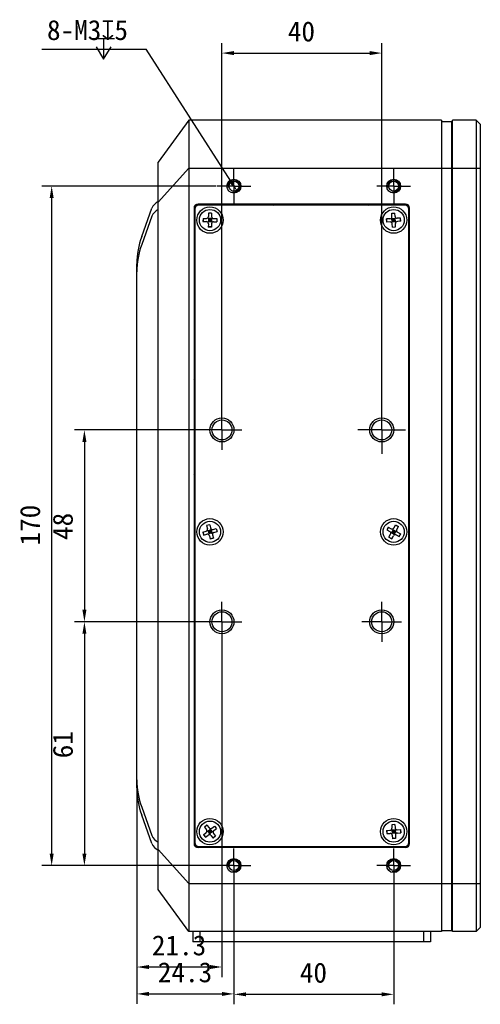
# Model space of a CAD drawing. Header units: millimetres. Extents: x 72 to 798, y -1324 to -805.
# Tile 17 of 18: x 449 to 565, y -1192 to -946. Entities that reach past the tile are written whole.
import ezdxf

# ---------------------------------------------------------------- set-up
doc = ezdxf.new("R2010")
doc.units = ezdxf.units.MM
doc.header["$LTSCALE"] = 46.255
doc.header["$PDMODE"] = 3
doc.header["$PDSIZE"] = 8
doc.linetypes.add('CENTER', pattern=[0.6, 0.375, -0.075, 0.075, -0.075])
doc.layers.get('0').update_dxf_attribs({"linetype": 'CONTINUOUS'})
doc.layers.get('Defpoints').update_dxf_attribs({"linetype": 'CONTINUOUS'})
for name, color, linetype in [('00_COMPONENTS', 7, 'CONTINUOUS'), ('03_ALL_AXES', 7, 'CONTINUOUS'), ('51__DRAFT_DIMS', 7, 'CONTINUOUS')]:
    doc.layers.add(name, color=color, linetype=linetype)
doc.styles.get("Standard").update_dxf_attribs({"font": 'simfang.ttf'})
doc.dimstyles.new('DIMSTYLE_1', dxfattribs={"dimtxt": 5, "dimasz": 3, "dimexe": 2.5, "dimexo": 0.5, "dimgap": 1.25, "dimtad": 1, "dimdec": 1, "dimdsep": 46, "dimtxsty": 'STANDARD', "dimblk": '_FILLED', "dimblk1": '_FILLED', "dimblk2": '_FILLED', "dimcen": 0.09, "dimclrt": 3, "dimazin": 2, "dimtp": 0.5, "dimtm": 0.5, "dimtfac": 1, "dimtdec": 1, "dimtofl": 0, "dimtmove": 0, "dimatfit": 3, "dimldrblk": '_FILLED', "dimfxl": 1, "dimtolj": 1, "dimarcsym": 0})
doc.dimstyles.new('DIMSTYLE_2', dxfattribs={"dimtxt": 5, "dimasz": 3, "dimexe": 2.5, "dimexo": 0.5, "dimgap": 1.25, "dimtad": 1, "dimdsep": 46, "dimtxsty": 'STANDARD', "dimblk": '_FILLED', "dimblk1": '_FILLED', "dimblk2": '_FILLED', "dimcen": 0.09, "dimclrt": 3, "dimazin": 2, "dimtp": 0.5, "dimtm": 0.5, "dimtfac": 1, "dimtofl": 0, "dimtmove": 0, "dimatfit": 3, "dimldrblk": '_FILLED', "dimfxl": 1, "dimtolj": 1, "dimarcsym": 0})
doc.dimstyles.new('DIMSTYLE_3', dxfattribs={"dimtxt": 5, "dimasz": 3, "dimexe": 2.5, "dimexo": 0.5, "dimgap": 1.25, "dimtad": 1, "dimdsep": 46, "dimtxsty": 'STANDARD', "dimblk": '_FILLED', "dimblk1": '_FILLED', "dimblk2": '_FILLED', "dimcen": 0.09, "dimclrt": 3, "dimazin": 2, "dimtp": 0.3, "dimtm": 0.3, "dimtfac": 1, "dimtofl": 0, "dimtmove": 0, "dimatfit": 3, "dimldrblk": '_FILLED', "dimfxl": 1, "dimtolj": 1, "dimarcsym": 0})
doc.dimstyles.new('DIMSTYLE_4', dxfattribs={"dimtxt": 5, "dimasz": 3, "dimexe": 2.5, "dimexo": 0.5, "dimtad": 1, "dimdsep": 46, "dimtxsty": 'STANDARD', "dimblk": '_FILLED', "dimblk1": '_FILLED', "dimblk2": '_FILLED', "dimcen": 0.09, "dimclrt": 3, "dimazin": 2, "dimtp": 0.1, "dimtm": 0.1, "dimtfac": 1, "dimtofl": 0, "dimtmove": 0, "dimatfit": 1, "dimldrblk": '_FILLED', "dimfxl": 1, "dimtolj": 1, "dimarcsym": 0})

# ---------------------------------------------------------------- blocks, each defined once
blk = doc.blocks.new('_FILLED')
at = {"color": 0, "linetype": 'ByBlock'}
blk.add_solid([(0, 0), (-1, 0.167), (-1, -0.167)], dxfattribs=at)
blk = doc.blocks.new('*D101')
at = {"layer": '51__DRAFT_DIMS', "color": 0, "lineweight": -2}
for p, q in [((498.49, -987.74), (454.89, -987.74)), ((457.39, -990.74), (457.39, -1154.74)), ((498.74, -1157.74), (454.89, -1157.74))]:
    blk.add_line(p, q, dxfattribs=at)
at = {"layer": 'Defpoints', "color": 0}
for p in [(498.99, -987.74), (457.39, -1157.74), (499.24, -1157.74)]:
    blk.add_point(p, dxfattribs=at)
at = {"layer": '51__DRAFT_DIMS', "color": 0, "linetype": 'ByBlock', "lineweight": -2, "xscale": 3, "yscale": 3, "zscale": 3}
for p, rotation in [((457.39, -987.74), 90), ((457.39, -1157.74), 270)]:
    blk.add_blockref('_FILLED', p, dxfattribs=dict(at, rotation=rotation))
at = {"layer": '51__DRAFT_DIMS', "color": 3, "insert": (449.47, -1072.56), "char_height": 5, "attachment_point": 2, "rotation": 90, "line_spacing_factor": 0.9}
blk.add_mtext('\\A1;170', dxfattribs=at)
blk = doc.blocks.new('*D102')
at = {"layer": '51__DRAFT_DIMS', "color": 0, "lineweight": -2}
for p, q in [((495.75, -1048.74), (463.09, -1048.74)), ((465.59, -1051.74), (465.59, -1093.74)), ((495.45, -1096.74), (463.09, -1096.74))]:
    blk.add_line(p, q, dxfattribs=at)
at = {"layer": 'Defpoints', "color": 0}
for p in [(496.25, -1048.74), (465.59, -1096.74), (495.95, -1096.74)]:
    blk.add_point(p, dxfattribs=at)
at = {"layer": '51__DRAFT_DIMS', "color": 0, "linetype": 'ByBlock', "lineweight": -2, "xscale": 3, "yscale": 3, "zscale": 3}
for p, rotation in [((465.59, -1048.74), 90), ((465.59, -1096.74), 270)]:
    blk.add_blockref('_FILLED', p, dxfattribs=dict(at, rotation=rotation))
at = {"layer": '51__DRAFT_DIMS', "color": 3, "insert": (457.68, -1072.88), "char_height": 5, "attachment_point": 2, "rotation": 90, "line_spacing_factor": 0.9}
blk.add_mtext('\\A1;48', dxfattribs=at)
blk = doc.blocks.new('*D103')
at = {"layer": '51__DRAFT_DIMS', "color": 0, "lineweight": -2}
for p, q in [((497.67, -1096.74), (463.09, -1096.74)), ((465.59, -1099.74), (465.59, -1154.74)), ((499.34, -1157.74), (463.09, -1157.74))]:
    blk.add_line(p, q, dxfattribs=at)
at = {"layer": 'Defpoints', "color": 0}
for p in [(498.17, -1096.74), (465.59, -1157.74), (499.84, -1157.74)]:
    blk.add_point(p, dxfattribs=at)
at = {"layer": '51__DRAFT_DIMS', "color": 0, "linetype": 'ByBlock', "lineweight": -2, "xscale": 3, "yscale": 3, "zscale": 3}
for p, rotation in [((465.59, -1096.74), 90), ((465.59, -1157.74), 270)]:
    blk.add_blockref('_FILLED', p, dxfattribs=dict(at, rotation=rotation))
at = {"layer": '51__DRAFT_DIMS', "color": 3, "insert": (457.68, -1127.49), "char_height": 5, "attachment_point": 2, "rotation": 90, "line_spacing_factor": 0.9}
blk.add_mtext('\\A1;61', dxfattribs=at)
blk = doc.blocks.new('*D104')
at = {"layer": '51__DRAFT_DIMS', "color": 0, "lineweight": -2}
for p, q in [((503.04, -1161.49), (503.04, -1192.45)), ((543.04, -1161.49), (543.04, -1192.45)), ((506.04, -1189.95), (540.04, -1189.95))]:
    blk.add_line(p, q, dxfattribs=at)
at = {"layer": 'Defpoints', "color": 0}
for p in [(503.04, -1160.99), (543.04, -1160.99), (543.04, -1189.95)]:
    blk.add_point(p, dxfattribs=at)
at = {"layer": '51__DRAFT_DIMS', "color": 0, "linetype": 'ByBlock', "lineweight": -2, "xscale": 3, "yscale": 3, "zscale": 3, "rotation": 180}
blk.add_blockref('_FILLED', (503.04, -1189.95), dxfattribs=at)
at = {"layer": '51__DRAFT_DIMS', "color": 0, "linetype": 'ByBlock', "lineweight": -2, "xscale": 3, "yscale": 3, "zscale": 3}
blk.add_blockref('_FILLED', (543.04, -1189.95), dxfattribs=at)
at = {"layer": '51__DRAFT_DIMS', "color": 3, "insert": (522.94, -1182.03), "char_height": 5, "attachment_point": 2, "line_spacing_factor": 0.9}
blk.add_mtext('\\A1;40', dxfattribs=at)
blk = doc.blocks.new('*D105')
at = {"layer": '51__DRAFT_DIMS', "color": 0, "lineweight": -2}
for p, q in [((478.74, -1136.79), (478.74, -1192.35)), ((503.04, -1161.07), (503.04, -1192.35)), ((481.74, -1189.85), (500.04, -1189.85))]:
    blk.add_line(p, q, dxfattribs=at)
at = {"layer": 'Defpoints', "color": 0}
for p in [(478.74, -1136.29), (503.04, -1160.57), (503.04, -1189.85)]:
    blk.add_point(p, dxfattribs=at)
at = {"layer": '51__DRAFT_DIMS', "color": 0, "linetype": 'ByBlock', "lineweight": -2, "xscale": 3, "yscale": 3, "zscale": 3, "rotation": 180}
blk.add_blockref('_FILLED', (478.74, -1189.85), dxfattribs=at)
at = {"layer": '51__DRAFT_DIMS', "color": 0, "linetype": 'ByBlock', "lineweight": -2, "xscale": 3, "yscale": 3, "zscale": 3}
blk.add_blockref('_FILLED', (503.04, -1189.85), dxfattribs=at)
at = {"layer": '51__DRAFT_DIMS', "color": 3, "insert": (490.79, -1181.93), "char_height": 5, "attachment_point": 2, "line_spacing_factor": 0.9}
blk.add_mtext('\\A1;24.3', dxfattribs=at)
blk = doc.blocks.new('*D106')
at = {"layer": '51__DRAFT_DIMS', "color": 0, "lineweight": -2}
for p, q in [((500.04, -1101.76), (500.04, -1185.62)), ((478.74, -1136.79), (478.74, -1185.62)), ((497.04, -1183.12), (481.74, -1183.12))]:
    blk.add_line(p, q, dxfattribs=at)
at = {"layer": 'Defpoints', "color": 0}
for p in [(500.04, -1101.26), (478.74, -1136.29), (478.74, -1183.12)]:
    blk.add_point(p, dxfattribs=at)
at = {"layer": '51__DRAFT_DIMS', "color": 0, "linetype": 'ByBlock', "lineweight": -2, "xscale": 3, "yscale": 3, "zscale": 3, "rotation": 180}
blk.add_blockref('_FILLED', (478.74, -1183.12), dxfattribs=at)
at = {"layer": '51__DRAFT_DIMS', "color": 0, "linetype": 'ByBlock', "lineweight": -2, "xscale": 3, "yscale": 3, "zscale": 3}
blk.add_blockref('_FILLED', (500.04, -1183.12), dxfattribs=at)
at = {"layer": '51__DRAFT_DIMS', "color": 3, "insert": (489.29, -1175.2), "char_height": 5, "attachment_point": 2, "line_spacing_factor": 0.9}
blk.add_mtext('\\A1;21.3', dxfattribs=at)
blk = doc.blocks.new('*D107')
at = {"layer": '51__DRAFT_DIMS', "color": 0, "lineweight": -2}
for p, q in [((500.04, -1044.04), (500.04, -951.96)), ((540.04, -1042.86), (540.04, -951.96)), ((503.04, -954.46), (537.04, -954.46))]:
    blk.add_line(p, q, dxfattribs=at)
at = {"layer": 'Defpoints', "color": 0}
for p in [(540.04, -954.46), (540.04, -1043.36), (500.04, -1044.54)]:
    blk.add_point(p, dxfattribs=at)
at = {"layer": '51__DRAFT_DIMS', "color": 0, "linetype": 'ByBlock', "lineweight": -2, "xscale": 3, "yscale": 3, "zscale": 3, "rotation": 180}
blk.add_blockref('_FILLED', (500.04, -954.46), dxfattribs=at)
at = {"layer": '51__DRAFT_DIMS', "color": 0, "linetype": 'ByBlock', "lineweight": -2, "xscale": 3, "yscale": 3, "zscale": 3}
blk.add_blockref('_FILLED', (540.04, -954.46), dxfattribs=at)
at = {"layer": '51__DRAFT_DIMS', "color": 3, "insert": (519.94, -946.54), "char_height": 5, "attachment_point": 2, "line_spacing_factor": 0.9}
blk.add_mtext('\\A1;40', dxfattribs=at)
blk = doc.blocks.new('*D108')
at = {"layer": '51__DRAFT_DIMS', "color": 0, "lineweight": -2}
for p in [(454.95, -953.49), (502.23, -986.48)]:
    blk.add_line(p, (481.04, -953.49), dxfattribs=at)
at = {"layer": 'Defpoints', "color": 0}
for p in [(502.23, -986.48), (503.85, -989.01)]:
    blk.add_point(p, dxfattribs=at)
at = {"layer": '51__DRAFT_DIMS', "color": 0, "linetype": 'ByBlock', "lineweight": -2, "xscale": 3, "yscale": 3, "zscale": 3, "rotation": 302.7010265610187}
blk.add_blockref('_FILLED', (503.85, -989.01), dxfattribs=at)
at = {"layer": '51__DRAFT_DIMS', "color": 3, "insert": (476.51, -946.19), "char_height": 5, "attachment_point": 3, "line_spacing_factor": 0.9}
blk.add_mtext('\\A1;{8-M3{\\fgdt;x}5}', dxfattribs=at)

msp = doc.modelspace()

# ---------------------------------------------------------------- linework, layer by layer
at = {"layer": '00_COMPONENTS', "color": 7}
for p, q in [((491.738, -971.243), (484.038, -981.743)), ((491.738, -971.243), (491.738, -1174.243)), ((555.038, -971.243), (491.738, -971.243)), ((555.038, -971.243), (555.038, -1174.243)), ((555.138, -972.443), (555.038, -972.443)), ((555.138, -1173.943), (555.138, -971.543)), ((555.138, -971.543), (557.638, -971.543)), ((557.638, -1173.943), (557.638, -971.543)), ((557.738, -972.443), (557.638, -972.443)), ((557.738, -1174.243), (557.738, -971.243)), ((563.738, -971.243), (557.738, -971.243)), ((563.738, -971.243), (563.738, -1174.243)), ((564.738, -972.243), (563.738, -971.243)), ((564.738, -972.243), (564.738, -1173.243)), ((484.038, -1163.743), (484.038, -981.743)), ((546.038, -992.243), (494.038, -992.243)), ((545.838, -992.543), (494.238, -992.543)), ((479.945, -1000.352), (482.512, -993.298)), ((493.038, -993.243), (493.038, -1152.243)), ((493.238, -993.543), (493.238, -1151.943)), ((496.654, -994.49), (496.646, -995.34)), ((497.454, -994.497), (496.654, -994.49)), ((497.454, -994.525), (496.654, -994.517)), ((497.454, -994.497), (497.446, -995.347)), ((542.542, -994.518), (543.341, -994.474)), ((542.589, -995.367), (542.542, -994.518)), ((542.544, -994.546), (543.343, -994.501)), ((543.388, -995.323), (543.341, -994.474)), ((546.838, -1151.943), (546.838, -993.543)), ((547.038, -1152.243), (547.038, -993.243)), ((482.512, -995.298), (479.945, -1002.352)), ((495.292, -995.828), (495.285, -996.628)), ((495.285, -996.628), (496.135, -996.635)), ((495.292, -995.828), (496.142, -995.835)), ((495.319, -995.828), (495.312, -996.628)), ((496.487, -996.785), (497.59, -995.702)), ((496.497, -995.692), (497.58, -996.795)), ((496.63, -997.14), (496.623, -997.99)), ((496.642, -995.84), (496.635, -996.64)), ((497.435, -996.647), (496.635, -996.64)), ((497.438, -996.247), (496.638, -996.24)), ((497.442, -995.847), (496.642, -995.84)), ((497.042, -995.844), (497.035, -996.643)), ((497.43, -997.147), (497.423, -997.997)), ((497.442, -995.847), (497.435, -996.647)), ((497.935, -996.652), (498.785, -996.659)), ((497.942, -995.852), (498.792, -995.859)), ((498.765, -995.859), (498.757, -996.659)), ((498.792, -995.859), (498.785, -996.659)), ((542.118, -995.894), (541.269, -995.941)), ((541.313, -996.739), (541.269, -995.941)), ((541.341, -996.738), (541.296, -995.939)), ((542.162, -996.693), (541.313, -996.739)), ((542.463, -995.728), (543.614, -996.759)), ((542.523, -996.819), (543.554, -995.668)), ((542.617, -995.866), (543.416, -995.822)), ((542.661, -996.665), (542.617, -995.866)), ((542.639, -996.266), (543.438, -996.221)), ((542.661, -996.665), (543.46, -996.621)), ((542.736, -998.013), (542.689, -997.164)), ((543.061, -996.643), (543.016, -995.844)), ((543.46, -996.621), (543.416, -995.822)), ((543.534, -997.969), (543.488, -997.12)), ((544.764, -995.748), (543.915, -995.794)), ((544.808, -996.546), (543.959, -996.593)), ((544.78, -996.548), (544.736, -995.749)), ((544.808, -996.546), (544.764, -995.748)), ((497.423, -997.97), (496.623, -997.962)), ((497.423, -997.997), (496.623, -997.99)), ((542.734, -997.986), (543.533, -997.941)), ((542.736, -998.013), (543.534, -997.969)), ((478.738, -1138.295), (478.738, -1007.192)), ((496.971, -1072.45), (496.199, -1072.657)), ((496.199, -1072.657), (496.419, -1073.478)), ((496.978, -1072.476), (496.206, -1072.683)), ((496.369, -1073.857), (497.708, -1074.63)), ((497.321, -1073.754), (496.548, -1073.961)), ((496.548, -1073.961), (496.756, -1074.733)), ((496.652, -1074.913), (497.425, -1073.574)), ((496.935, -1073.857), (497.142, -1074.63)), ((496.971, -1072.45), (497.192, -1073.271)), ((497.321, -1073.754), (497.528, -1074.526)), ((497.804, -1073.624), (498.625, -1073.404)), ((498.599, -1073.411), (498.806, -1074.183)), ((498.625, -1073.404), (498.832, -1074.176)), ((541.697, -1073.051), (541.312, -1073.752)), ((541.312, -1073.752), (542.057, -1074.161)), ((541.721, -1073.064), (541.336, -1073.765)), ((541.697, -1073.051), (542.442, -1073.46)), ((542.296, -1074.46), (543.78, -1074.027)), ((542.88, -1073.7), (542.495, -1074.402)), ((542.688, -1074.051), (543.389, -1074.436)), ((543.255, -1074.985), (542.822, -1073.502)), ((543.231, -1073.893), (542.846, -1074.594)), ((542.88, -1073.7), (543.582, -1074.085)), ((543.121, -1073.262), (543.53, -1072.517)), ((543.517, -1072.541), (544.218, -1072.926)), ((543.53, -1072.517), (544.231, -1072.902)), ((543.822, -1073.647), (544.231, -1072.902)), ((495.245, -1074.311), (496.066, -1074.09)), ((495.245, -1074.311), (495.452, -1075.083)), ((495.271, -1074.304), (495.478, -1075.076)), ((495.452, -1075.083), (496.273, -1074.863)), ((497.425, -1074.14), (496.652, -1074.347)), ((497.528, -1074.526), (496.756, -1074.733)), ((496.885, -1075.216), (497.106, -1076.037)), ((497.871, -1075.804), (497.099, -1076.011)), ((497.878, -1075.83), (497.106, -1076.037)), ((497.658, -1075.009), (497.878, -1075.83)), ((498.011, -1074.397), (498.832, -1074.176)), ((541.846, -1075.585), (542.255, -1074.84)), ((541.846, -1075.585), (542.547, -1075.97)), ((541.859, -1075.561), (542.56, -1075.946)), ((542.495, -1074.402), (543.197, -1074.787)), ((542.547, -1075.97), (542.956, -1075.225)), ((543.582, -1074.085), (543.197, -1074.787)), ((543.635, -1075.027), (544.38, -1075.436)), ((544.02, -1074.326), (544.765, -1074.735)), ((544.741, -1074.722), (544.356, -1075.423)), ((544.765, -1074.735), (544.38, -1075.436)), ((479.945, -1143.135), (482.512, -1150.189)), ((482.512, -1152.189), (479.945, -1145.135)), ((496.276, -1147.618), (495.645, -1148.111)), ((496.293, -1147.64), (495.662, -1148.133)), ((496.276, -1147.618), (496.799, -1148.288)), ((497.501, -1148.374), (498.171, -1147.851)), ((498.149, -1147.867), (498.642, -1148.498)), ((498.171, -1147.851), (498.663, -1148.481)), ((543.345, -1147.475), (542.547, -1147.517)), ((542.547, -1147.517), (542.591, -1148.366)), ((543.347, -1147.502), (542.548, -1147.544)), ((543.345, -1147.475), (543.39, -1148.324)), ((495.413, -1150.006), (496.083, -1149.483)), ((495.413, -1150.006), (495.906, -1150.636)), ((495.435, -1149.989), (495.928, -1150.62)), ((495.645, -1148.111), (496.169, -1148.781)), ((495.906, -1150.636), (496.576, -1150.113)), ((496.271, -1149.15), (497.806, -1149.337)), ((497.107, -1148.682), (496.477, -1149.175)), ((496.477, -1149.175), (496.97, -1149.805)), ((497.354, -1148.997), (496.723, -1149.49)), ((496.792, -1148.928), (497.285, -1149.559)), ((496.945, -1150.011), (497.132, -1148.476)), ((497.6, -1149.312), (496.97, -1149.805)), ((497.107, -1148.682), (497.6, -1149.312)), ((497.278, -1150.199), (497.801, -1150.869)), ((498.415, -1150.354), (497.784, -1150.847)), ((498.431, -1150.376), (497.801, -1150.869)), ((497.908, -1149.706), (498.431, -1150.376)), ((497.994, -1149.004), (498.663, -1148.481)), ((541.27, -1148.936), (542.119, -1148.892)), ((541.27, -1148.936), (541.312, -1149.735)), ((541.297, -1148.935), (541.339, -1149.734)), ((541.312, -1149.735), (542.161, -1149.69)), ((542.464, -1148.727), (543.613, -1149.76)), ((542.522, -1149.818), (543.555, -1148.669)), ((543.417, -1148.823), (542.618, -1148.865)), ((542.618, -1148.865), (542.66, -1149.664)), ((543.438, -1149.222), (542.639, -1149.265)), ((543.459, -1149.622), (542.66, -1149.664)), ((542.687, -1150.163), (542.731, -1151.012)), ((543.017, -1148.844), (543.06, -1149.643)), ((543.417, -1148.823), (543.459, -1149.622)), ((543.485, -1150.121), (543.53, -1150.97)), ((543.916, -1148.797), (544.765, -1148.752)), ((543.958, -1149.595), (544.807, -1149.551)), ((544.737, -1148.753), (544.78, -1149.552)), ((544.765, -1148.752), (544.807, -1149.551)), ((543.529, -1150.943), (542.73, -1150.985)), ((543.53, -1150.97), (542.731, -1151.012)), ((546.038, -1153.243), (494.038, -1153.243)), ((494.238, -1152.943), (545.838, -1152.943)), ((491.738, -1174.243), (484.038, -1163.743)), ((555.038, -1174.243), (491.738, -1174.243)), ((492.738, -1174.243), (492.738, -1176.843)), ((552.238, -1174.243), (552.238, -1176.843)), ((555.138, -1173.043), (555.038, -1173.043)), ((555.138, -1173.943), (557.638, -1173.943)), ((557.738, -1173.043), (557.638, -1173.043)), ((563.738, -1174.243), (557.738, -1174.243)), ((564.738, -1173.243), (563.738, -1174.243)), ((552.238, -1176.843), (492.738, -1176.843))]:
    msp.add_line(p, q, dxfattribs=at)
at = {"layer": '00_COMPONENTS', "color": 4}
for p, q in [((491.738, -983.243), (484.038, -991.743)), ((491.738, -983.243), (564.738, -983.243)), ((512.877, -992.543), (513.177, -992.243)), ((536.664, -992.543), (536.964, -992.243)), ((546.838, -1006.157), (547.038, -1005.957)), ((493.038, -1012.382), (493.238, -1012.182)), ((546.838, -1029.944), (547.038, -1029.744)), ((493.038, -1036.17), (493.238, -1035.97)), ((546.838, -1053.731), (547.038, -1053.531)), ((493.038, -1059.957), (493.238, -1059.757)), ((546.838, -1077.518), (547.038, -1077.318)), ((493.038, -1083.744), (493.238, -1083.544)), ((546.838, -1101.305), (547.038, -1101.105)), ((493.038, -1107.531), (493.238, -1107.331)), ((546.838, -1125.092), (547.038, -1124.892)), ((493.038, -1131.318), (493.238, -1131.118)), ((546.838, -1148.879), (547.038, -1148.679)), ((491.738, -1162.243), (484.038, -1153.743)), ((494.9, -1153.243), (495.2, -1152.943)), ((518.687, -1153.243), (518.987, -1152.943)), ((542.474, -1153.243), (542.774, -1152.943)), ((491.738, -1162.243), (564.738, -1162.243)), ((494.488, -1174.243), (494.488, -1176.843)), ((550.488, -1174.243), (550.488, -1176.843))]:
    msp.add_line(p, q, dxfattribs=at)
at = {"layer": '00_COMPONENTS', "color": 7}
for centre, radius in [((503.038, -987.743), 1.75), ((503.038, -987.743), 1.25), ((543.038, -987.743), 1.75), ((543.038, -987.743), 1.25), ((497.038, -996.243), 3.3), ((497.038, -996.243), 2.65), ((543.038, -996.243), 3.3), ((543.038, -996.243), 2.65), ((500.038, -1048.743), 3), ((540.038, -1048.743), 3), ((497.038, -1074.243), 3.3), ((543.038, -1074.243), 3.3), ((497.038, -1074.243), 2.65), ((543.038, -1074.243), 2.65), ((500.038, -1096.743), 3), ((540.038, -1096.743), 3), ((497.038, -1149.243), 3.3), ((497.038, -1149.243), 2.65), ((543.038, -1149.243), 3.3), ((543.038, -1149.243), 2.65), ((503.038, -1157.743), 1.75), ((503.038, -1157.743), 1.25), ((543.038, -1157.743), 1.75), ((543.038, -1157.743), 1.25)]:
    msp.add_circle(centre, radius, dxfattribs=at)
at = {"layer": '00_COMPONENTS', "color": 4}
for centre in [(500.038, -1048.743), (540.038, -1048.743), (500.038, -1096.743), (540.038, -1096.743)]:
    msp.add_circle(centre, 2.5, dxfattribs=at)
for centre in [(503.038, -987.743), (543.038, -987.743), (503.038, -1157.743), (543.038, -1157.743)]:
    msp.add_arc(centre, 1.5, 255, 195, dxfattribs=at)
at = {"layer": '00_COMPONENTS', "color": 7}
for centre, radius, start, end in [((485.331, -994.324), 3, 115.52159, 160), ((494.038, -993.243), 1, 90, 180), ((494.238, -993.543), 1, 90, 180), ((545.838, -993.543), 1, 0, 90), ((546.038, -993.243), 1, 0, 90), ((485.331, -996.324), 3, 115.52159, 160), ((496.13, -997.135), 0.5, 359.48871, 89.48871), ((496.147, -995.335), 0.5, 269.48871, 359.48871), ((497.93, -997.151), 0.5, 89.48871, 179.48871), ((497.946, -995.352), 0.5, 179.48871, 269.48871), ((542.09, -995.395), 0.5, 273.16439, 3.16439), ((542.189, -997.192), 0.5, 3.16439, 93.16439), ((543.887, -995.295), 0.5, 183.16439, 273.16439), ((543.987, -997.092), 0.5, 93.16439, 183.16439), ((498.738, -1007.192), 20, 160, 180), ((498.738, -1009.192), 20, 160, 180), ((495.936, -1073.607), 0.5, 285.01936, 15.01936), ((497.674, -1073.141), 0.5, 195.01936, 285.01936), ((542.682, -1073.021), 0.5, 241.24047, 331.24047), ((544.26, -1073.888), 0.5, 151.24047, 241.24047), ((496.402, -1075.346), 0.5, 15.01936, 105.01936), ((498.141, -1074.88), 0.5, 105.01936, 195.01936), ((541.816, -1074.599), 0.5, 331.24047, 61.24047), ((543.394, -1075.465), 0.5, 61.24047, 151.24047), ((498.738, -1136.295), 20, 180, 200), ((498.738, -1138.295), 20, 180, 200), ((485.331, -1149.163), 3, 200, 244.47841), ((495.775, -1149.089), 0.5, 308.01802, 38.01802), ((496.884, -1150.507), 0.5, 38.01802, 128.01802), ((497.193, -1147.98), 0.5, 218.01802, 308.01802), ((498.302, -1149.398), 0.5, 128.01802, 218.01802), ((542.092, -1148.392), 0.5, 273.02766, 3.02766), ((542.187, -1150.19), 0.5, 3.02766, 93.02766), ((543.89, -1148.297), 0.5, 183.02766, 273.02766), ((543.985, -1150.095), 0.5, 93.02766, 183.02766), ((485.331, -1151.163), 3, 200, 244.47841), ((494.038, -1152.243), 1, 180, 270), ((494.238, -1151.943), 1, 180, 270), ((545.838, -1151.943), 1, 270, 0), ((546.038, -1152.243), 1, 270, 0)]:
    msp.add_arc(centre, radius, start, end, dxfattribs=at)
at = {"layer": '03_ALL_AXES', "color": 1, "linetype": 'CENTER'}
for p, q in [((503.038, -987.743), (503.038, -983.493)), ((543.038, -987.743), (543.038, -983.493)), ((503.038, -987.743), (498.788, -987.743)), ((503.038, -987.743), (503.038, -991.993)), ((503.038, -987.743), (507.288, -987.743)), ((543.038, -987.743), (538.788, -987.743)), ((543.038, -987.743), (543.038, -991.993)), ((543.038, -987.743), (547.288, -987.743)), ((500.038, -1048.743), (500.038, -1043.743)), ((540.038, -1043.743), (540.038, -1042.743)), ((540.038, -1048.743), (540.038, -1043.743)), ((500.038, -1048.743), (495.038, -1048.743)), ((500.038, -1048.743), (500.038, -1053.743)), ((500.038, -1048.743), (505.038, -1048.743)), ((535.038, -1048.743), (534.038, -1048.743)), ((540.038, -1048.743), (535.038, -1048.743)), ((540.038, -1048.743), (540.038, -1054.743)), ((540.038, -1048.743), (546.038, -1048.743)), ((500.038, -1096.743), (500.038, -1091.743)), ((540.038, -1096.743), (540.038, -1091.743)), ((500.038, -1096.743), (495.038, -1096.743)), ((500.038, -1096.743), (500.038, -1101.743)), ((500.038, -1096.743), (505.038, -1096.743)), ((540.038, -1096.743), (535.038, -1096.743)), ((540.038, -1096.743), (545.038, -1096.743)), ((540.038, -1096.743), (540.038, -1101.743)), ((503.038, -1157.743), (503.038, -1153.493)), ((543.038, -1157.743), (543.038, -1153.493)), ((503.038, -1157.743), (498.788, -1157.743)), ((503.038, -1157.743), (507.288, -1157.743)), ((503.038, -1157.743), (503.038, -1161.993)), ((543.038, -1157.743), (538.788, -1157.743)), ((543.038, -1157.743), (547.288, -1157.743)), ((543.038, -1157.743), (543.038, -1161.993))]:
    msp.add_line(p, q, dxfattribs=at)
at = {"layer": '51__DRAFT_DIMS', "color": 3}
for p, q in [((467.697, -950.777), (473.113, -950.777)), ((470.405, -950.777), (470.405, -955.986))]:
    msp.add_line(p, q, dxfattribs=at)
msp.add_lwpolyline([(468.53, -952.861), (470.405, -955.986), (472.28, -952.861)], dxfattribs=at)

# ---------------------------------------------------------------- dimensions: what is measured, and where the dimension line sits
at = {"layer": '51__DRAFT_DIMS', "color": 4}
dim = msp.add_diameter_dim_2p(p1=(502.228, -986.481), p2=(503.849, -989.006), text='{8-M<>{\\fgdt;x}5}', dimstyle='DIMSTYLE_4', override={"dimtih": 1, "dimtoh": 1, "dimpost": '<>'}, dxfattribs=at)
dim.commit()
dim.dimension.update_dxf_attribs({"geometry": '*D108', "text_midpoint": (465.731, -953.486), "dimtype": 163})
for base, p1, p2, dimstyle, picture, middle in [((540.038, -954.457), (500.038, -1044.544), (540.038, -1043.357), 'DIMSTYLE_2', '*D107', (519.936, -954.457)), ((503.038, -1189.851), (478.738, -1136.295), (503.038, -1160.575), 'DIMSTYLE_3', '*D105', (490.786, -1189.851)), ((543.038, -1189.949), (503.038, -1160.988), (543.038, -1160.988), 'DIMSTYLE_2', '*D104', (522.936, -1189.949))]:
    dim = msp.add_linear_dim(base=base, p1=p1, p2=p2, dimstyle=dimstyle, dxfattribs=at)
    dim.commit()
    dim.dimension.update_dxf_attribs({"geometry": picture, "text_midpoint": middle, "dimtype": 160})
for base, p1, p2, angle, dimstyle, picture, middle in [((457.386, -1157.743), (498.994, -987.743), (499.241, -1157.743), 270, 'DIMSTYLE_1', '*D101', (457.386, -1072.558)), ((465.593, -1096.743), (496.254, -1048.743), (495.95, -1096.743), 270, 'DIMSTYLE_2', '*D102', (465.593, -1072.875)), ((465.593, -1157.743), (498.167, -1096.743), (499.838, -1157.743), 270, 'DIMSTYLE_2', '*D103', (465.593, -1127.493)), ((478.738, -1183.117), (500.038, -1101.26), (478.738, -1136.295), 180, 'DIMSTYLE_3', '*D106', (489.286, -1183.117))]:
    dim = msp.add_linear_dim(base=base, p1=p1, p2=p2, angle=angle, dimstyle=dimstyle, dxfattribs=at)
    dim.commit()
    dim.dimension.update_dxf_attribs({"geometry": picture, "text_midpoint": middle, "dimtype": 160})

doc.saveas('drawing.dxf')
